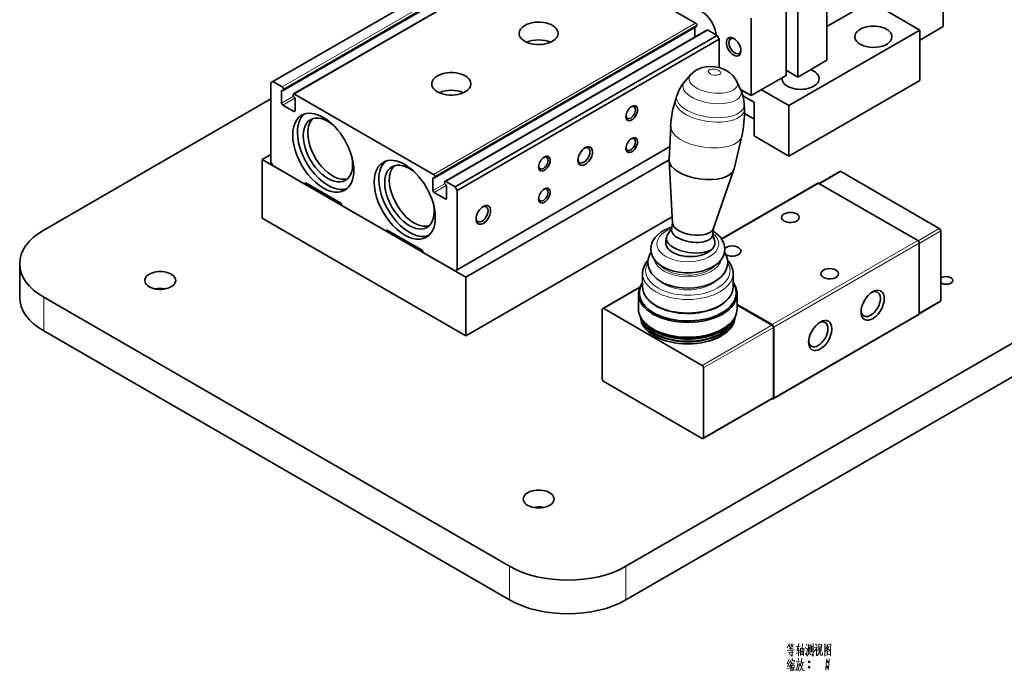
# Model space of a CAD drawing. Extents: x -161 to 1343, y -181 to 611.
# Tile 5 of 8: x 489 to 728, y 371 to 529. Entities that reach past the tile are written whole.
import ezdxf

# ---------------------------------------------------------------- set-up
doc = ezdxf.new("R2010")
doc.units = 0

msp = doc.modelspace()

# ---------------------------------------------------------------- linework, layer by layer
at = {"color": 7, "lineweight": 35}
for p, q in [((550.07, 514.16), (613.71, 550.9)), ((616.18, 548.76), (552.54, 512.02)), ((618.75, 547.9), (555.11, 511.16)), ((652.74, 528.37), (618.95, 547.88)), ((652.94, 527.53), (589.31, 490.79)), ((655.51, 526.67), (591.88, 489.93)), ((675.44, 508.32), (707.26, 526.69)), ((594.34, 488.6), (657.98, 525.35)), ((594.83, 487.75), (658.47, 524.49)), ((855.05, 514.86), (635.84, 388.3)), ((675.44, 496.08), (707.26, 514.45)), ((494.42, 478.11), (549.58, 509.96)), ((589.11, 491.63), (555.31, 511.14)), ((830.46, 508.82), (635.84, 396.46)), ((594.83, 468.48), (646.45, 498.28)), ((596.95, 466.68), (547.46, 495.26)), ((646.3, 495.17), (596.95, 466.68)), ((711.96, 478.5), (688.06, 492.3)), ((682.44, 489.47), (659.07, 475.97)), ((706.73, 475.56), (682.69, 489.44)), ((596.95, 452.39), (547.46, 480.97)), ((647.08, 481.34), (596.95, 452.39)), ((494.42, 461.78), (607.56, 396.46)), ((654.34, 445.23), (630.44, 459.03)), ((706.98, 457.57), (671.63, 437.16)), ((494.42, 453.62), (607.56, 388.3)), ((630.44, 441.31), (654.34, 427.51))]:
    msp.add_line(p, q, dxfattribs=at)
at = {"color": 7, "lineweight": 13}
for p, q in [((552.34, 512.85), (615.98, 549.6)), ((552.62, 512.36), (616.26, 549.11)), ((552.62, 512.2), (616.26, 548.94)), ((555.31, 511.14), (618.95, 547.88)), ((589.11, 491.63), (652.74, 528.37)), ((589.39, 491.14), (653.03, 527.88)), ((589.39, 490.97), (653.03, 527.71)), ((592.07, 489.91), (655.71, 526.65)), ((659.15, 475.85), (682.69, 489.44)), ((671.38, 455.15), (706.73, 475.56)), ((671.73, 454.54), (707.09, 474.95)), ((671.73, 437.39), (707.09, 457.8))]:
    msp.add_line(p, q, dxfattribs=at)
at = {"color": 7, "lineweight": 35, "ltscale": 0.469485}
for p, q in [((674.74, 515.67), (674.74, 534.45)), ((666.25, 510.77), (666.25, 529.55))]:
    msp.add_line(p, q, dxfattribs=at)
at = {"color": 7, "lineweight": 35, "ltscale": 0.408247}
msp.add_line((684.64, 519.35), (684.64, 535.68), dxfattribs=at)
at = {"color": 7, "lineweight": 35, "ltscale": 0.306187}
msp.add_line((684.64, 527.51), (695.24, 533.63), dxfattribs=at)
at = {"color": 7, "lineweight": 35, "ltscale": 0.347011}
msp.add_line((695.24, 533.63), (707.26, 526.69), dxfattribs=at)
at = {"color": 7, "lineweight": 35, "ltscale": 0.204123}
msp.add_line((712.92, 535.68), (712.92, 527.51), dxfattribs=at)
at = {"color": 7, "lineweight": 35, "ltscale": 0.408249}
msp.add_line((677.56, 531.59), (677.56, 515.26), dxfattribs=at)
at = {"color": 7, "lineweight": 35, "ltscale": 0.058556}
msp.add_line((652.6, 524.99), (652.6, 527.33), dxfattribs=at)
at = {"color": 7, "lineweight": 35, "ltscale": 0.004083}
for p, q in [((653.03, 527.71), (653.03, 527.88)), ((555.02, 510.98), (555.02, 510.81))]:
    msp.add_line(p, q, dxfattribs=at)
at = {"color": 7, "lineweight": 35, "ltscale": 0.06532}
for p, q in [((657.98, 525.35), (655.71, 526.65)), ((594.34, 488.6), (592.07, 489.91))]:
    msp.add_line(p, q, dxfattribs=at)
at = {"color": 7, "lineweight": 35, "ltscale": 0.1633}
msp.add_line((712.92, 527.51), (707.26, 524.24), dxfattribs=at)
at = {"color": 7, "lineweight": 35, "ltscale": 0.306186}
for p, q in [((707.26, 526.69), (707.26, 514.45)), ((675.44, 508.32), (675.44, 496.08))]:
    msp.add_line(p, q, dxfattribs=at)
at = {"color": 7, "lineweight": 35, "ltscale": 0.024748}
msp.add_line((658.47, 524.49), (657.98, 525.35), dxfattribs=at)
at = {"color": 7, "lineweight": 35, "ltscale": 0.173199}
msp.add_line((658.47, 517.56), (658.47, 524.49), dxfattribs=at)
at = {"color": 7, "lineweight": 35, "ltscale": 0.204124}
for p, q in [((684.64, 519.35), (677.56, 515.26)), ((666.96, 500.97), (666.96, 509.14)), ((488.57, 461.78), (488.57, 469.95))]:
    msp.add_line(p, q, dxfattribs=at)
at = {"color": 7, "lineweight": 35, "ltscale": 0.08165}
msp.add_line((674.74, 516.9), (677.56, 515.26), dxfattribs=at)
at = {"color": 7, "lineweight": 35, "ltscale": 0.0537}
msp.add_line((651.54, 515.78), (650.13, 514.16), dxfattribs=at)
at = {"color": 7, "lineweight": 35, "ltscale": 0.244949}
for p, q in [((666.25, 510.77), (674.74, 515.67)), ((675.44, 496.08), (666.96, 500.97)), ((577.86, 478.11), (586.35, 473.21))]:
    msp.add_line(p, q, dxfattribs=at)
at = {"color": 7, "lineweight": 35, "ltscale": 0.014289}
for p, q in [((550.07, 514.16), (549.58, 513.88)), ((594.34, 468.19), (594.83, 468.48))]:
    msp.add_line(p, q, dxfattribs=at)
at = {"color": 7, "lineweight": 35, "ltscale": 0.481734}
msp.add_line((549.58, 513.88), (549.58, 494.61), dxfattribs=at)
at = {"color": 7, "lineweight": 35, "ltscale": 0.065319}
msp.add_line((552.34, 512.85), (550.07, 514.16), dxfattribs=at)
at = {"color": 7, "lineweight": 13, "ltscale": 0.004082}
msp.add_line((552.19, 511.96), (552.34, 512.04), dxfattribs=at)
at = {"color": 7, "lineweight": 35, "ltscale": 0.075526}
for p, q in [((552.19, 508.94), (552.19, 511.96)), ((555.45, 510.08), (555.45, 507.06)), ((588.96, 487.71), (588.96, 490.73)), ((592.22, 488.85), (592.22, 485.83))]:
    msp.add_line(p, q, dxfattribs=at)
at = {"color": 7, "lineweight": 35, "ltscale": 0.004082}
for p, q in [((552.62, 512.2), (552.62, 512.36)), ((589.39, 490.97), (589.39, 491.14)), ((591.79, 489.75), (591.79, 489.58))]:
    msp.add_line(p, q, dxfattribs=at)
at = {"color": 7, "lineweight": 35, "ltscale": 0.053699}
msp.add_line((662.76, 514.21), (663.67, 512.26), dxfattribs=at)
at = {"color": 7, "lineweight": 35, "ltscale": 0.074349}
msp.add_line((663.67, 512.26), (666.25, 510.77), dxfattribs=at)
at = {"color": 7, "lineweight": 35, "ltscale": 0.193918}
msp.add_line((668.73, 512.2), (675.44, 508.32), dxfattribs=at)
at = {"color": 7, "lineweight": 13, "ltscale": 0.083112}
msp.add_line((552.19, 508.94), (555.07, 510.6), dxfattribs=at)
at = {"color": 7, "lineweight": 13, "ltscale": 0.085371}
msp.add_line((552.48, 508.45), (555.43, 510.15), dxfattribs=at)
at = {"color": 7, "lineweight": 35, "ltscale": 0.02498}
msp.add_line((648.24, 510.85), (647.93, 509.9), dxfattribs=at)
at = {"color": 7, "lineweight": 35, "ltscale": 0.078357}
msp.add_line((666.96, 509.14), (664.24, 510.71), dxfattribs=at)
at = {"color": 7, "lineweight": 35, "ltscale": 0.077568}
msp.add_line((555.16, 506.89), (552.48, 508.45), dxfattribs=at)
at = {"color": 7, "lineweight": 35, "ltscale": 0.024982}
msp.add_line((664.57, 508.56), (664.61, 507.56), dxfattribs=at)
at = {"color": 7, "lineweight": 13, "ltscale": 0.008165}
msp.add_line((555.16, 506.89), (555.45, 507.06), dxfattribs=at)
at = {"color": 7, "lineweight": 35, "ltscale": 0.067325}
msp.add_line((666.96, 505.06), (664.63, 506.4), dxfattribs=at)
at = {"color": 7, "lineweight": 35, "ltscale": 0.203072}
for p, q in [((646.3, 495.19), (646.71, 503.3)), ((662.13, 492.96), (663.97, 500.88))]:
    msp.add_line(p, q, dxfattribs=at)
at = {"color": 7, "lineweight": 35, "ltscale": 0.061237}
msp.add_line((547.46, 495.26), (549.58, 496.48), dxfattribs=at)
at = {"color": 7, "lineweight": 35, "ltscale": 0.357217}
for p, q in [((547.46, 480.97), (547.46, 495.26)), ((596.95, 452.39), (596.95, 466.68))]:
    msp.add_line(p, q, dxfattribs=at)
at = {"color": 7, "lineweight": 35, "ltscale": 0.024749}
msp.add_line((549.58, 494.61), (550.07, 493.75), dxfattribs=at)
at = {"color": 7, "lineweight": 35, "ltscale": 0.220453}
for p, q in [((550.07, 493.75), (557.71, 489.34)), ((586.7, 472.6), (594.34, 468.19))]:
    msp.add_line(p, q, dxfattribs=at)
at = {"color": 7, "lineweight": 35, "ltscale": 0.381829}
msp.add_line((647.18, 479.74), (646.3, 494.99), dxfattribs=at)
at = {"color": 7, "lineweight": 35, "ltscale": 0.381827}
msp.add_line((657.04, 478.36), (662.08, 492.78), dxfattribs=at)
at = {"color": 7, "lineweight": 13, "ltscale": 0.004081}
msp.add_line((588.96, 490.73), (589.11, 490.81), dxfattribs=at)
at = {"color": 7, "lineweight": 35, "ltscale": 0.146021}
msp.add_line((682.76, 489.4), (687.81, 492.32), dxfattribs=at)
at = {"color": 7, "lineweight": 13, "ltscale": 0.14901}
msp.add_line((688.06, 492.3), (682.9, 489.32), dxfattribs=at)
at = {"color": 7, "lineweight": 35, "ltscale": 0.010205}
msp.add_line((557.71, 489.34), (558.06, 489.54), dxfattribs=at)
at = {"color": 7, "lineweight": 35, "ltscale": 0.244951}
msp.add_line((558.06, 489.54), (566.55, 484.64), dxfattribs=at)
at = {"color": 7, "lineweight": 13, "ltscale": 0.083111}
msp.add_line((588.96, 487.71), (591.84, 489.37), dxfattribs=at)
at = {"color": 7, "lineweight": 13, "ltscale": 0.085369}
msp.add_line((589.25, 487.22), (592.2, 488.92), dxfattribs=at)
at = {"color": 7, "lineweight": 35, "ltscale": 0.02475}
msp.add_line((594.83, 487.75), (594.34, 488.6), dxfattribs=at)
at = {"color": 7, "lineweight": 35, "ltscale": 0.077567}
msp.add_line((591.93, 485.67), (589.25, 487.22), dxfattribs=at)
at = {"color": 7, "lineweight": 13, "ltscale": 0.008164}
msp.add_line((591.93, 485.67), (592.22, 485.83), dxfattribs=at)
at = {"color": 7, "lineweight": 35, "ltscale": 0.481732}
msp.add_line((594.83, 468.48), (594.83, 487.75), dxfattribs=at)
at = {"color": 7, "lineweight": 35, "ltscale": 0.017677}
msp.add_line((566.55, 484.64), (566.9, 484.03), dxfattribs=at)
at = {"color": 7, "lineweight": 35, "ltscale": 0.306185}
msp.add_line((566.9, 484.03), (577.51, 477.91), dxfattribs=at)
at = {"color": 7, "lineweight": 35, "ltscale": 0.048922}
msp.add_line((646.98, 478.47), (645.89, 476.85), dxfattribs=at)
at = {"color": 7, "lineweight": 35, "ltscale": 0.041448}
msp.add_line((646.94, 478.21), (647.17, 479.86), dxfattribs=at)
at = {"color": 7, "lineweight": 35, "ltscale": 0.041452}
msp.add_line((656.84, 476.82), (657.07, 478.47), dxfattribs=at)
at = {"color": 7, "lineweight": 13, "ltscale": 0.149183}
msp.add_line((711.96, 478.5), (706.8, 475.52), dxfattribs=at)
at = {"color": 7, "lineweight": 35, "ltscale": 0.010206}
msp.add_line((577.51, 477.91), (577.86, 478.11), dxfattribs=at)
at = {"color": 7, "lineweight": 35, "ltscale": 0.022276}
msp.add_line((645.53, 475.37), (645.65, 476.25), dxfattribs=at)
at = {"color": 7, "lineweight": 35, "ltscale": 0.037163}
msp.add_line((656.88, 477.08), (657.33, 475.67), dxfattribs=at)
at = {"color": 7, "lineweight": 13, "ltscale": 0.151052}
for p, q in [((712.32, 477.89), (707.09, 474.87)), ((712.32, 460.99), (707.09, 457.97))]:
    msp.add_line(p, q, dxfattribs=at)
at = {"color": 7, "lineweight": 35, "ltscale": 0.422536}
msp.add_line((712.32, 460.99), (712.32, 477.89), dxfattribs=at)
at = {"color": 7, "lineweight": 35, "ltscale": 0.428661}
for p, q in [((707.09, 457.8), (707.09, 474.95)), ((671.73, 437.39), (671.73, 454.54))]:
    msp.add_line(p, q, dxfattribs=at)
at = {"color": 7, "lineweight": 35, "ltscale": 0.017678}
msp.add_line((586.35, 473.21), (586.7, 472.6), dxfattribs=at)
at = {"color": 7, "lineweight": 35, "ltscale": 0.080629}
for p, q in [((639.87, 467.6), (639.87, 464.38)), ((661.87, 467.6), (661.87, 464.38))]:
    msp.add_line(p, q, dxfattribs=at)
at = {"color": 7, "lineweight": 35, "ltscale": 0.260608}
msp.add_line((639.21, 464.26), (630.19, 459.05), dxfattribs=at)
at = {"color": 7, "lineweight": 13, "ltscale": 0.250907}
msp.add_line((630.44, 459.03), (639.13, 464.05), dxfattribs=at)
at = {"color": 7, "lineweight": 13, "ltscale": 0.204124}
for p, q in [((494.42, 453.62), (494.42, 461.78)), ((607.56, 388.3), (607.56, 396.46)), ((635.84, 388.3), (635.84, 396.46))]:
    msp.add_line(p, q, dxfattribs=at)
at = {"color": 7, "lineweight": 35, "ltscale": 0.090836}
for p, q in [((638.87, 462.62), (638.87, 458.99)), ((662.87, 462.62), (662.87, 458.99))]:
    msp.add_line(p, q, dxfattribs=at)
at = {"color": 7, "lineweight": 35, "ltscale": 0.24555}
msp.add_line((671.38, 455.15), (662.87, 460.06), dxfattribs=at)
at = {"color": 7, "lineweight": 35, "ltscale": 0.243508}
msp.add_line((671.31, 455.03), (662.87, 459.9), dxfattribs=at)
at = {"color": 7, "lineweight": 35, "ltscale": 0.148064}
msp.add_line((707.09, 457.8), (712.21, 460.76), dxfattribs=at)
at = {"color": 7, "lineweight": 35, "ltscale": 0.422537}
for p, q in [((630.08, 458.82), (630.08, 441.92)), ((671.66, 437.51), (671.66, 454.41)), ((654.69, 427.71), (654.69, 444.62))]:
    msp.add_line(p, q, dxfattribs=at)
at = {"color": 7, "lineweight": 13, "ltscale": 0.489897}
msp.add_line((654.34, 445.23), (671.31, 455.03), dxfattribs=at)
at = {"color": 7, "lineweight": 35, "ltscale": 0.002041}
for p, q in [((642.81, 453.68), (642.74, 453.72)), ((642.81, 453.03), (642.74, 453.07)), ((642.81, 452.37), (642.74, 452.41)), ((658.93, 453.68), (659, 453.72)), ((658.93, 453.03), (659, 453.07)), ((658.93, 452.37), (659, 452.41))]:
    msp.add_line(p, q, dxfattribs=at)
at = {"color": 7, "lineweight": 13, "ltscale": 0.489899}
for p, q in [((654.69, 444.62), (671.66, 454.41)), ((654.69, 427.71), (671.66, 437.51))]:
    msp.add_line(p, q, dxfattribs=at)
at = {"color": 7, "lineweight": 35, "ltscale": 0.489897}
msp.add_line((671.56, 437.28), (654.59, 427.49), dxfattribs=at)
at = {"color": 7, "lineweight": 35}
for points in [[(660.32, 516.81), (659.41, 517.25), (658.46, 517.56), (657.37, 517.77), (656.26, 517.83), (655.34, 517.76), (654.42, 517.57), (653.55, 517.26), (652.75, 516.83), (652.06, 516.31), (651.54, 515.78)], [(660.32, 516.81), (661.11, 516.27), (661.8, 515.64), (662.33, 514.97), (662.76, 514.21)], [(641.87, 473.52), (641.93, 474.22), (642.13, 474.94), (642.48, 475.69), (642.95, 476.34), (643.55, 476.97), (644.32, 477.57), (645.18, 478.08), (646.25, 478.55), (647.02, 478.81)], [(659.87, 473.52), (659.81, 474.23), (659.61, 474.95), (659.25, 475.69), (658.77, 476.37), (658.2, 476.96), (657.48, 477.53), (656.99, 477.85)], [(641.17, 470.25), (641.24, 471.01), (641.45, 471.78), (641.76, 472.44), (641.95, 472.75)], [(644.82, 469.16), (643.99, 469.71), (643.26, 470.35), (642.7, 471.02), (642.3, 471.7), (642.01, 472.46), (641.89, 473.17), (641.87, 473.52)], [(659.87, 473.52), (659.81, 472.82), (659.62, 472.1), (659.26, 471.36), (658.8, 470.71), (658.21, 470.08), (657.44, 469.48), (656.59, 468.98), (655.52, 468.5), (654.36, 468.13), (653, 467.85), (651.58, 467.71), (650.16, 467.71), (648.75, 467.85), (647.38, 468.13), (646.16, 468.52), (645.15, 468.98), (644.82, 469.16)], [(660.57, 470.25), (660.5, 471.02), (660.28, 471.8), (659.93, 472.53), (659.8, 472.75)], [(639.87, 467.6), (639.94, 468.34), (640.15, 469.12), (640.47, 469.79), (640.92, 470.48), (641.21, 470.82)], [(644.32, 465.61), (643.43, 466.2), (642.74, 466.8), (642.16, 467.46), (641.7, 468.18), (641.38, 468.94), (641.21, 469.7), (641.17, 470.25)], [(660.57, 470.25), (660.51, 469.51), (660.3, 468.75), (660, 468.1), (659.57, 467.43), (658.95, 466.74), (658.16, 466.08), (657.3, 465.54), (656.37, 465.08), (655.21, 464.66), (653.92, 464.32), (652.57, 464.11), (651.03, 464.02), (649.48, 464.08), (648.12, 464.27), (646.81, 464.57), (645.56, 465), (644.56, 465.47), (644.32, 465.61)], [(661.87, 467.6), (661.8, 468.35), (661.59, 469.11), (661.24, 469.85), (660.78, 470.53), (660.53, 470.82)], [(643.2, 459.66), (642.27, 460.26), (641.56, 460.86), (640.91, 461.58), (640.42, 462.31), (640.1, 463.03), (639.92, 463.76), (639.87, 464.38)], [(661.87, 464.38), (661.81, 463.67), (661.61, 462.94), (661.32, 462.3), (660.88, 461.63), (660.3, 460.98), (659.6, 460.36), (658.68, 459.73), (657.57, 459.16), (656.33, 458.67), (655.01, 458.29), (653.61, 458.02), (651.97, 457.85), (650.32, 457.82), (648.68, 457.94), (647.08, 458.21), (645.73, 458.56), (644.47, 459.03), (643.33, 459.58), (643.2, 459.66)]]:
    msp.add_lwpolyline(points, dxfattribs=at)
at = {"color": 7, "lineweight": 13}
for points in [[(675.54, 377.71), (675.02, 376.62)], [(676.8, 376.17), (675.02, 375.92)], [(675.19, 375.43), (676.56, 375.61)], [(675.33, 377.25), (675.93, 377.36)], [(675.44, 376.41), (676.45, 376.55)], [(675.68, 376.76), (675.47, 377.25)], [(676.21, 377.71), (675.86, 376.73)], [(675.93, 376.06), (675.93, 376.76)], [(676.07, 377.25), (676.73, 377.36)], [(676.21, 377.25), (676.42, 376.8)], [(676.21, 375.99), (676.21, 374.59)], [(678.1, 375.57), (677.15, 375.26)], [(677.22, 376.97), (678.17, 377.08)], [(677.36, 375.96), (678.06, 376.06)], [(677.85, 377.71), (677.43, 375.99)], [(677.78, 376.62), (677.78, 374.63)], [(678.24, 374.8), (678.24, 376.59)], [(678.24, 376.38), (679.04, 376.48)], [(678.38, 375.71), (678.9, 375.78)], [(678.69, 377.64), (678.66, 376.31), (678.62, 374.98)], [(679.08, 376.55), (679.01, 374.8)], [(679.46, 376.76), (679.74, 376.38)], [(679.64, 377.6), (679.88, 377.11)], [(679.95, 376.52), (679.67, 374.94)], [(680.16, 375.5), (680.16, 377.46)], [(680.16, 377.22), (680.72, 377.29)], [(680.2, 375.12), (680.37, 375.75)], [(680.44, 376.87), (680.37, 375.75)], [(680.72, 377.43), (680.72, 375.54)], [(681, 375.61), (681, 377.11)], [(681.28, 377.71), (681.28, 376.17), (681.28, 374.63)], [(682.26, 376.97), (682.09, 376.48), (681.6, 375.75)], [(681.63, 376.76), (682.19, 376.83)], [(681.91, 377.64), (682.19, 377.22)], [(682.09, 376.48), (682.09, 374.7)], [(682.09, 376.31), (682.4, 375.99)], [(682.68, 377.6), (682.68, 375.92)], [(683.35, 377.43), (682.68, 377.36)], [(682.89, 375.96), (682.72, 375.33)], [(683, 377.01), (682.89, 375.96)], [(683.03, 374.98), (683.03, 376.06)], [(683.28, 375.85), (683.35, 377.53)], [(684.12, 377.64), (684.12, 376.17), (684.12, 374.66)], [(684.12, 377.6), (684.12, 376.2), (684.12, 374.8)], [(685.59, 377.46), (684.12, 377.32)], [(684.19, 375.71), (684.68, 376.13)], [(684.89, 377.18), (684.33, 376.38)], [(684.64, 376.62), (685.34, 375.89)], [(684.64, 375.54), (684.99, 375.15)], [(684.68, 376.83), (685.13, 376.9)], [(684.68, 376.13), (684.89, 376.41)], [(684.75, 375.92), (684.99, 375.64)], [(684.89, 376.41), (685.24, 377.04)], [(685.34, 375.89), (685.52, 375.92)], [(685.55, 374.84), (685.55, 376.2), (685.59, 377.6)], [(675.47, 373.89), (675.02, 372.81)], [(675.58, 375.43), (675.72, 374.94)], [(675.79, 373.58), (675.68, 373.02)], [(675.79, 373.44), (676.84, 373.58)], [(676.03, 373.16), (675.86, 372.6)], [(676.21, 374.63), (676.21, 374.59), (675.89, 374.87)], [(676.17, 374.07), (676.35, 373.68)], [(676.87, 373.68), (676.73, 373.23)], [(677.64, 373.3), (677.54, 372.39), (677.43, 371.97), (677.12, 371.09)], [(677.15, 373.23), (678.2, 373.37)], [(677.64, 374.14), (677.75, 373.58)], [(678.24, 374.94), (679.01, 375.01)], [(678.48, 373.44), (678.34, 372.81)], [(678.41, 373.05), (679.11, 373.19)], [(678.55, 374.17), (678.48, 373.44)], [(679.67, 374.94), (679.46, 375.36)], [(679.78, 374.63), (680.2, 375.12)], [(680.16, 373.26), (680.55, 373.26)], [(680.2, 373.37), (680.51, 373.37)], [(680.79, 374.87), (680.44, 375.4)], [(681.28, 374.63), (680.97, 375.08)], [(682.19, 374.7), (682.47, 374.98)], [(682.47, 374.98), (682.72, 375.33)], [(683.17, 374.87), (683.03, 374.98)], [(683.59, 374.87), (683.17, 374.87)], [(683.59, 375.5), (683.59, 374.87)], [(684.12, 374.91), (685.48, 375.01)], [(684.61, 374), (684.5, 372.6), (684.4, 371.2)], [(684.61, 373.26), (684.99, 373.26)], [(684.64, 373.37), (684.96, 373.37)], [(685.2, 374), (685.1, 372.6), (684.99, 371.2)], [(685.55, 374.73), (685.55, 374.84), (685.48, 375.01)], [(674.95, 371.44), (675.65, 371.83)], [(675.4, 372.88), (674.98, 372.74)], [(675.05, 372.11), (675.58, 372.28)], [(675.54, 373.12), (675.09, 372.11)], [(675.86, 372.6), (675.54, 372.11)], [(675.89, 372.67), (675.89, 370.95)], [(676.1, 372.88), (676.8, 372.98)], [(676.17, 372.46), (676.21, 371.06)], [(676.17, 372.35), (676.7, 372.42)], [(676.21, 371.79), (676.59, 371.86)], [(676.66, 371.3), (676.24, 371.23)], [(676.42, 372.91), (676.35, 372.35)], [(676.73, 372.53), (676.66, 371.13)], [(677.96, 372.81), (677.85, 371.97), (677.71, 371.13), (677.5, 371.41)], [(677.57, 372.63), (677.96, 372.7)], [(678.34, 371.55), (677.96, 371.02)], [(678.34, 372.81), (678.17, 372.25)], [(678.27, 372.56), (678.83, 371.13)], [(678.62, 372.18), (678.34, 371.55)], [(678.83, 373.12), (678.62, 372.18)], [(678.83, 371.13), (679.15, 371.13)], [(680.16, 372), (680.55, 372)], [(680.2, 373.12), (680.51, 373.12)], [(680.2, 372.11), (680.51, 372.11)], [(680.2, 371.86), (680.51, 371.86)], [(684.61, 372), (684.99, 372)], [(684.64, 373.12), (684.96, 373.12)], [(684.64, 372.11), (684.96, 372.11)], [(684.64, 371.86), (684.96, 371.86)]]:
    msp.add_lwpolyline(points, dxfattribs=at)
for points in [[(680.27, 373.05), (680.44, 373.05), (680.55, 373.16), (680.55, 373.33), (680.44, 373.44), (680.27, 373.44), (680.16, 373.33), (680.16, 373.16)], [(684.71, 373.05), (684.89, 373.05), (684.99, 373.16), (684.99, 373.33), (684.89, 373.44), (684.71, 373.44), (684.61, 373.33), (684.61, 373.16)], [(680.27, 371.79), (680.44, 371.79), (680.55, 371.9), (680.55, 372.07), (680.44, 372.18), (680.27, 372.18), (680.16, 372.07), (680.16, 371.9)], [(684.71, 371.79), (684.89, 371.79), (684.99, 371.9), (684.99, 372.07), (684.89, 372.18), (684.71, 372.18), (684.61, 372.07), (684.61, 371.9)]]:
    msp.add_lwpolyline(points, close=True, dxfattribs=at)
at = {"color": 7, "lineweight": 35}
for centre, radius, start, end in [((657.35, 507.87), 9.58, 138.9332, 161.9013), ((655, 508.2), 9.58, 2.1229, 25.0605), ((672, 502.02), 25.33, 161.8748, 177.1106), ((639.3, 506.61), 25.33, 346.9125, 2.1355)]:
    msp.add_arc(centre, radius, start, end, dxfattribs=at)
for centre, major_axis, ratio, start_param, end_param in [((654.23, 527.1), (-2.5, 4.33), 0.57735, 4.026931, 6.283185), ((614.63, 525.88), (-4.75, 0), 0.57735, 3.141593, 5.497787), ((614.63, 525.88), (-4.75, 0), 0.57735, 5.497787, 6.283185), ((652.74, 528.04), (-0.2, 0.346), 0.57735, 3.926991, 5.497787), ((652.74, 527.88), (-0.2, 0.346), 0.57735, 3.141593, 3.926991), ((655.71, 526.33), (-0.2, 0.346), 0.57735, 5.497787, 6.283185), ((695.95, 525.06), (4.5, 0), 0.57735, 6.283157, 9.42475), ((614.63, 525.88), (-4.75, 0), 0.57735, 6.283185, 8.63938), ((614.63, 521.55), (-4.75, 0), 0.57735, 4.050866, 5.374135), ((614.63, 525.88), (-4.75, 0), 0.57735, 2.356194, 3.141593), ((662.01, 522.61), (-1.25, 2.17), 0.57735, 5.497787, 10.210176), ((662.31, 522.79), (-1.03, 1.79), 0.57735, 0, 0.785398), ((662.31, 522.79), (-1.03, 1.79), 0.57735, 5.600399, 6.283185), ((662.01, 522.61), (-1.25, 2.17), 0.57735, 3.926991, 5.497787), ((695.95, 525.06), (4.5, 0), 0.57735, 3.141564, 3.426991), ((695.95, 525.06), (4.5, 0), 0.57735, 3.426991, 6.283157), ((662.31, 522.79), (-1.03, 1.79), 0.57735, 0.785398, 3.141593), ((662.31, 522.79), (-1.03, 1.79), 0.57735, 3.141593, 3.82438), ((678.27, 514.86), (4.5, 0), 0.57735, 2.356192, 2.474556), ((678.27, 514.86), (4.5, 0), 0.57735, 0.285398, 1.009485), ((593.42, 513.63), (-4.75, 0), 0.57735, 5.497787, 6.283185), ((593.42, 513.63), (-4.75, 0), 0.57735, 3.141593, 5.497787), ((678.27, 514.86), (4.5, 0), 0.57735, 3.035882, 3.141564), ((678.27, 514.86), (4.5, 0), 0.57735, 3.141564, 6.283157), ((678.27, 514.86), (4.5, 0), 0.57735, 6.283157, 6.568583), ((552.34, 511.87), (-0.1, 0.173), 0.57735, 0, 0.785398), ((552.34, 511.87), (-0.1, 0.173), 0.57735, 5.497787, 6.283185), ((552.34, 512.53), (-0.2, 0.346), 0.57735, 3.926991, 5.497787), ((552.34, 512.36), (-0.2, 0.346), 0.57735, 2.356194, 3.141593), ((552.34, 512.36), (-0.2, 0.346), 0.57735, 3.141593, 3.926991), ((593.42, 513.63), (-4.75, 0), 0.57735, 6.283185, 8.63938), ((593.42, 509.3), (-4.75, 0), 0.57735, 4.050866, 5.374135), ((593.42, 513.63), (-4.75, 0), 0.57735, 2.356194, 3.141593), ((656.76, 512.24), (-7.08, 0.99), 0.468323, 3.436342, 3.438075), ((555.31, 510.81), (-0.2, 0.346), 0.57735, 0, 0.785398), ((555.31, 510.65), (-0.2, 0.346), 0.57735, 0.785398, 2.356194), ((555.31, 510.81), (-0.2, 0.346), 0.57735, 5.497787, 6.283185), ((555.31, 510.16), (-0.1, 0.173), 0.57735, 3.926991, 5.497787), ((552.48, 508.77), (-0.2, 0.346), 0.57735, 0.785398, 2.356194), ((637.26, 506.49), (-1, -1.73), 0.57735, 5.497787, 10.210176), ((637.26, 506.49), (-1, -1.73), 0.57735, 3.926991, 5.497787), ((636.99, 506.64), (-0.81, -1.4), 0.57735, 0, 3.141593), ((636.99, 506.64), (-0.81, -1.4), 0.57735, 3.141593, 3.813627), ((656.22, 508.4), (-8.37, 1.17), 0.468323, 3.223795, 3.225162), ((562.31, 496.89), (-5.25, 9.09), 0.57735, 0, 3.141593), ((555.16, 507.22), (-0.2, 0.346), 0.57735, 2.356194, 3.141593), ((555.16, 507.22), (-0.2, 0.346), 0.57735, 3.141593, 3.926991), ((563.44, 497.55), (-5.25, 9.09), 0.57735, 0.107873, 0.785398), ((563.44, 497.55), (-4.25, 7.36), 0.57735, 0, 3.141593), ((562.31, 496.89), (-5.25, 9.09), 0.57735, 3.141593, 6.283185), ((564.57, 498.2), (-4.25, 7.36), 0.57735, 0.133472, 0.785398), ((563.44, 497.55), (-4.25, 7.36), 0.57735, 5.258021, 6.283185), ((636.99, 506.64), (-0.81, -1.4), 0.57735, 5.611148, 6.283185), ((655.36, 502.26), (-8.64, 1.21), 0.468323, 0.040605, 0.041763), ((563.44, 497.55), (-5.25, 9.09), 0.57735, 0.785398, 3.033659), ((564.57, 498.2), (-4.25, 7.36), 0.57735, 0.785398, 3.007916), ((637.26, 498.73), (-1, -1.73), 0.57735, 5.497787, 10.210176), ((637.26, 498.73), (-1, -1.73), 0.57735, 3.926991, 5.497787), ((636.99, 498.88), (-0.81, -1.4), 0.57735, 0, 3.141593), ((636.99, 498.88), (-0.81, -1.4), 0.57735, 3.141593, 3.813627), ((625.95, 496.08), (-1.25, -2.17), 0.57735, 5.497787, 10.210176), ((625.95, 496.08), (-1.25, -2.17), 0.57735, 3.926991, 5.497787), ((625.64, 496.25), (-1.03, -1.79), 0.57735, 0, 3.141593), ((625.64, 496.25), (-1.03, -1.79), 0.57735, 3.141593, 3.82438), ((636.99, 498.88), (-0.81, -1.4), 0.57735, 5.611148, 6.283185), ((563.44, 497.55), (-4.25, 7.36), 0.57735, 3.141593, 4.166759), ((582.1, 485.46), (-5.25, 9.09), 0.57735, 3.141593, 6.283185), ((616.05, 494.24), (-1, -1.73), 0.57735, 5.497787, 10.210176), ((616.05, 494.24), (-1, -1.73), 0.57735, 3.926991, 5.497787), ((615.78, 494.39), (-0.81, -1.4), 0.57735, 0, 3.141593), ((615.78, 494.39), (-0.81, -1.4), 0.57735, 3.141593, 3.813627), ((625.64, 496.25), (-1.03, -1.79), 0.57735, 5.600395, 6.283185), ((654.24, 494.23), (-7.92, 1.11), 0.468323, 0.041763, 0.093125), ((582.1, 485.46), (-5.25, 9.09), 0.57735, 0, 3.141593), ((583.24, 486.11), (-5.25, 9.09), 0.57735, 0.107873, 0.785398), ((583.24, 486.11), (-4.25, 7.36), 0.57735, 0, 3.141593), ((584.37, 486.77), (-4.25, 7.36), 0.57735, 0.133472, 0.785398), ((583.24, 486.11), (-4.25, 7.36), 0.57735, 5.258021, 6.283185), ((615.78, 494.39), (-0.81, -1.4), 0.57735, 5.611148, 6.283185), ((654.24, 494.23), (-7.92, 1.11), 0.468323, 0.093125, 3.048454), ((654.24, 494.23), (-7.92, 1.11), 0.468323, 3.048454, 3.09977), ((583.24, 486.11), (-5.25, 9.09), 0.57735, 0.785398, 3.033659), ((589.11, 490.65), (-0.1, 0.173), 0.57735, 0, 0.785398), ((589.11, 490.65), (-0.1, 0.173), 0.57735, 5.497787, 6.283185), ((589.11, 491.3), (-0.2, 0.346), 0.57735, 3.926991, 5.497787), ((589.11, 491.14), (-0.2, 0.346), 0.57735, 2.356194, 3.141593), ((589.11, 491.14), (-0.2, 0.346), 0.57735, 3.141593, 3.926991), ((688.06, 491.89), (-0.25, 0.433), 0.57735, 5.497787, 6.283185), ((584.37, 486.77), (-4.25, 7.36), 0.57735, 0.785398, 3.007916), ((592.07, 489.58), (-0.2, 0.346), 0.57735, 0, 0.785398), ((592.07, 489.42), (-0.2, 0.346), 0.57735, 0.785398, 2.356194), ((592.07, 489.58), (-0.2, 0.346), 0.57735, 5.497787, 6.283185), ((592.07, 488.93), (-0.1, 0.173), 0.57735, 3.926991, 5.497787), ((616.05, 486.48), (-1, -1.73), 0.57735, 5.497787, 10.210176), ((616.05, 486.48), (-1, -1.73), 0.57735, 3.926991, 5.497787), ((615.78, 486.64), (-0.81, -1.4), 0.57735, 0, 3.141593), ((615.78, 486.64), (-0.81, -1.4), 0.57735, 3.141593, 3.813627), ((682.69, 489.03), (-0.25, 0.433), 0.57735, 5.497787, 6.283185), ((589.25, 487.54), (-0.2, 0.346), 0.57735, 0.785398, 2.356194), ((591.93, 485.99), (-0.2, 0.346), 0.57735, 2.356194, 3.141593), ((591.93, 485.99), (-0.2, 0.346), 0.57735, 3.141593, 3.926991), ((615.78, 486.64), (-0.81, -1.4), 0.57735, 5.611148, 6.283185), ((583.24, 486.11), (-4.25, 7.36), 0.57735, 3.141593, 4.166759), ((601.2, 481.79), (-1.25, -2.17), 0.57735, 5.497787, 10.210176), ((601.2, 481.79), (-1.25, -2.17), 0.57735, 3.926991, 5.497787), ((600.89, 481.96), (-1.03, -1.79), 0.57735, 0, 3.141593), ((600.89, 481.96), (-1.03, -1.79), 0.57735, 3.141593, 3.82438), ((600.89, 481.96), (-1.03, -1.79), 0.57735, 5.600395, 6.283185), ((675.8, 481.17), (2.15, 0), 0.57735, 0, 3.141593), ((675.8, 481.17), (2.15, 0), 0.57735, 3.141593, 3.926991), ((675.8, 481.17), (2.15, 0), 0.57735, 3.926991, 6.283185), ((652.14, 479.27), (-4.95, 0.69), 0.468323, 0.093125, 3.048454), ((711.96, 478.09), (-0.25, 0.433), 0.57735, 3.926991, 5.497787), ((508.57, 469.95), (20, 0), 0.57735, 2.356194, 3.141593), ((651.6, 475.42), (-5.94, 0.83), 0.468323, 0.000021, 2.734117), ((651.6, 475.42), (-5.94, 0.83), 0.468323, 6.060496, 6.283206), ((651.89, 477.52), (-4.95, 0.69), 0.468323, 6.283148, 9.424741), ((651.56, 475.14), (6.05, 0.08), 0.577129, 3.05305, 3.911522), ((651.24, 474.95), (6.2, 0.1), 0.577452, 5.853541, 6.456975), ((661.65, 473.01), (2.15, 0), 0.57735, 0, 2.552393), ((706.73, 475.15), (-0.25, 0.433), 0.57735, 3.926991, 5.497787), ((651.56, 475.14), (6.05, 0.08), 0.577219, 3.911696, 5.78712), ((661.65, 473.01), (2.15, 0), 0.57735, 3.934323, 6.283185), ((508.57, 469.95), (20, 0), 0.57735, 3.141593, 3.926991), ((522.71, 465.87), (3.75, 0), 0.57735, 6.283167, 9.42476), ((685.34, 467.5), (2.15, 0), 0.57735, 0, 3.141593), ((685.34, 467.5), (2.15, 0), 0.57735, 3.141593, 3.926991), ((685.34, 467.5), (2.15, 0), 0.57735, 3.926991, 6.283185), ((713.63, 465.87), (1.62, 0), 0.57735, 6.283157, 8.793009), ((522.71, 465.87), (3.75, 0), 0.57735, 3.141574, 4.426991), ((522.71, 465.87), (3.75, 0), 0.57735, 4.426991, 6.283167), ((650.87, 462.82), (11.75, 0), 0.57735, 2.782468, 3.926991), ((650.87, 462.62), (12, 0), 0.57735, 2.730475, 3.141593), ((650.87, 462.82), (11.75, 0), 0.57735, 3.926991, 6.642311), ((650.87, 462.62), (12, 0), 0.57735, 6.283185, 6.694303), ((713.63, 465.87), (1.62, 0), 0.57735, 3.7726, 6.283157), ((508.57, 461.78), (20, 0), 0.57735, 3.141593, 3.926991), ((522.71, 461.78), (3.75, 0), 0.57735, 1.285398, 1.911517), ((522.71, 461.78), (3.75, 0), 0.57735, 1.230147, 1.285398), ((650.87, 462.62), (12, 0), 0.57735, 3.141593, 6.283185), ((695.77, 459.84), (-2, -3.46), 0.57735, 5.497787, 10.210176), ((695.77, 459.84), (-2, -3.46), 0.57735, 3.926991, 5.497787), ((695.29, 460.12), (-1.66, -2.88), 0.57735, 6.283185, 9.424778), ((695.29, 460.12), (-1.66, -2.88), 0.57735, 3.141593, 3.827019), ((711.96, 461.19), (-0.25, 0.433), 0.57735, 3.141593, 3.926991), ((630.44, 458.62), (-0.25, 0.433), 0.57735, 0, 0.785398), ((630.44, 458.62), (-0.25, 0.433), 0.57735, 5.497787, 6.283185), ((650.87, 458.99), (12, 0), 0.57735, 3.141593, 3.926991), ((650.87, 457.11), (11.5, 0), 0.57735, 3.156887, 3.926991), ((650.87, 457.6), (11.5, 0), 0.57735, 3.249919, 6.17652), ((650.87, 458.99), (12, 0), 0.57735, 3.926991, 6.283185), ((650.87, 457.11), (11.5, 0), 0.57735, 5.497787, 6.267566), ((695.29, 460.12), (-1.66, -2.88), 0.57735, 5.597757, 6.283185), ((706.73, 458.01), (-0.25, 0.433), 0.57735, 3.141593, 3.926991), ((650.87, 457.76), (11.5, 0), 0.57735, 3.290121, 3.926991), ((650.87, 458.25), (11.5, 0), 0.57735, 3.490976, 5.933803), ((650.87, 458.41), (11.5, 0), 0.57735, 3.632722, 3.926991), ((650.87, 457.76), (11.5, 0), 0.57735, 5.497787, 6.134659), ((650.87, 458.41), (11.5, 0), 0.57735, 5.497787, 5.792057), ((671.31, 454.62), (-0.25, 0.433), 0.57735, 3.926991, 5.497787), ((671.38, 454.74), (-0.25, 0.433), 0.57735, 3.926991, 5.497787), ((683.04, 452.5), (2, 3.46), 0.57735, 0.785398, 2.356194), ((682.57, 452.77), (1.66, 2.88), 0.57735, 3.141593, 6.283185), ((682.57, 452.77), (1.66, 2.88), 0.57735, 6.283185, 6.968611), ((683.04, 452.5), (2, 3.46), 0.57735, 5.497787, 7.068583), ((650.87, 458.41), (11.5, 0), 0.57735, 3.926991, 5.497787), ((650.87, 457.76), (11.5, 0), 0.57735, 3.926991, 5.497787), ((650.87, 457.11), (11.5, 0), 0.57735, 3.926991, 5.497787), ((650.87, 458.33), (11.4, 0), 0.57735, 3.926991, 5.497787), ((650.87, 457.68), (11.4, 0), 0.57735, 3.926991, 5.497787), ((650.87, 457.03), (-11.4, 0), 0.57735, 0.785398, 2.356194), ((683.04, 452.5), (2, 3.46), 0.57735, 2.356194, 5.497787), ((682.57, 452.77), (1.66, 2.88), 0.57735, 2.456164, 3.141593), ((654.34, 444.82), (-0.25, 0.433), 0.57735, 3.926991, 5.497787), ((630.44, 441.72), (-0.25, 0.433), 0.57735, 0.785398, 2.356194), ((671.38, 437.59), (-0.25, 0.433), 0.57735, 2.356194, 3.141593), ((671.31, 437.72), (-0.25, 0.433), 0.57735, 3.141593, 3.926991), ((671.38, 437.59), (-0.25, 0.433), 0.57735, 3.141593, 3.926991), ((654.34, 427.92), (-0.25, 0.433), 0.57735, 2.356194, 3.141593), ((654.34, 427.92), (-0.25, 0.433), 0.57735, 3.141593, 3.926991), ((614.63, 412.79), (3.75, 0), 0.57735, 6.283167, 9.42476), ((614.63, 412.79), (3.75, 0), 0.57735, 3.141574, 4.426991), ((614.63, 412.79), (3.75, 0), 0.57735, 4.426991, 6.283167), ((614.63, 408.71), (3.75, 0), 0.57735, 1.285398, 1.911517), ((614.63, 408.71), (3.75, 0), 0.57735, 1.230147, 1.285398), ((621.7, 404.63), (20, 0), 0.57735, 3.926991, 5.497787), ((621.7, 396.46), (20, 0), 0.57735, 3.926991, 5.497787)]:
    msp.add_ellipse(centre, major_axis=major_axis, ratio=ratio, start_param=start_param, end_param=end_param, dxfattribs=at)
at = {"color": 7, "lineweight": 13}
for centre, major_axis, ratio, start_param, end_param in [((657.35, 516.46), (-1.53, 0.21), 0.468323, 4.000271, 10.283456), ((657.04, 514.19), (-5.87, 0.82), 0.468323, 5.986704, 9.720838), ((656.76, 512.24), (-7.08, 0.99), 0.468323, 5.98614, 9.719528), ((656.22, 508.4), (-8.37, 1.17), 0.468323, 6.199576, 9.50698), ((656.36, 509.38), (-8.19, 1.15), 0.468323, 6.198752, 9.507418), ((655.36, 502.26), (-8.64, 1.21), 0.468323, 0.041763, 3.099474), ((650.87, 474.74), (7.5, 0), 0.57735, 2.120747, 6.917849), ((650.87, 468.21), (10.25, 0), 0.57735, 2.811915, 6.612698), ((650.87, 471.48), (8.2, 0), 0.57735, 3.241542, 6.182415), ((650.87, 471.48), (7.5, 0), 0.57735, 3.579749, 5.840088), ((650.87, 467.6), (11, 0), 0.57735, 3.141593, 6.283185), ((650.87, 464.38), (11, 0), 0.57735, 3.141593, 6.283185), ((650.87, 468.21), (8, 0), 0.57735, 3.712829, 5.714354)]:
    msp.add_ellipse(centre, major_axis=major_axis, ratio=ratio, start_param=start_param, end_param=end_param, dxfattribs=at)

doc.saveas('drawing.dxf')
